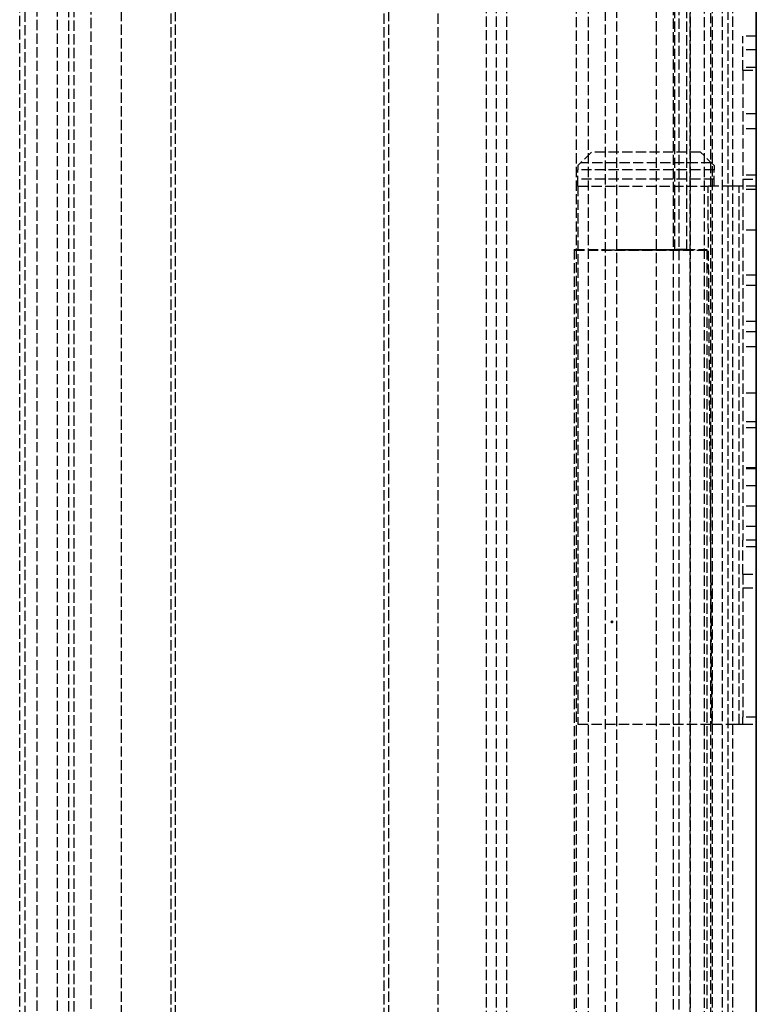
# Model space of a CAD drawing. Header units: millimetres. Extents: x -108 to 0, y 0 to 486.
# Tile 14 of 16: x -108 to 0, y 243 to 388. Entities that reach past the tile are written whole.
import ezdxf

# ---------------------------------------------------------------- set-up
doc = ezdxf.new("R2010")
doc.units = ezdxf.units.MM
doc.header["$LTSCALE"] = 10
doc.linetypes.add('ALLCAD_Strich', pattern=[0.2, 0.15, -0.05])
doc.layers.add('BESCH_KONT_sich_schn_grun_2d', color=10, linetype='Continuous')
doc.layers.add('BESCH_KONT_sich_schn_seit_2d', color=160, linetype='Continuous')

msp = doc.modelspace()

# ---------------------------------------------------------------- linework, layer by layer
at = {"layer": 'BESCH_KONT_sich_schn_grun_2d', "linetype": 'ALLCAD_Strich'}
for p, q in [((-39.7, 462.05), (-39.7, 6.35)), ((-38.2, 462.05), (-38.2, 6.35)), ((-36.7, 462.05), (-36.7, 6.35)), ((-9.65, 36.48), (-9.65, 462.05)), ((-7.6, 36.47), (-7.6, 462.05)), ((-6.5, 462.05), (-6.5, 3.85)), ((-5, 462.05), (-5, 3.85)), ((-3.5, 462.05), (-3.5, 3.85)), ((-108.2, 4.65), (-108.2, 461.05)), ((-107.4, 5.29), (-107.4, 460.41)), ((-4.2, 461.05), (-4.2, 4.65)), ((-105.7, 457.55), (-105.7, 7.05)), ((-102.7, 457.55), (-102.7, 7.05)), ((-9.7, 7.05), (-9.7, 457.55)), ((-6.7, 7.05), (-6.7, 457.55)), ((-101, 11.95), (-101, 453.75)), ((-100.2, 11.95), (-100.2, 453.75)), ((-12.2, 453.75), (-12.2, 11.95)), ((-11.4, 453.75), (-11.4, 11.95)), ((-97.7, 14.35), (-97.7, 451.35)), ((-93.25, 115.37), (-93.25, 452.47)), ((-86.02, 452.47), (-86.02, 115.37)), ((-85.3, 115.37), (-85.3, 452.47)), ((-54.71, 452.47), (-54.71, 115.37)), ((-53.99, 115.37), (-53.99, 452.47)), ((-46.76, 452.47), (-46.76, 115.37)), ((-26.4, 36.47), (-26.4, 451.42)), ((-14.7, 451.35), (-14.7, 14.35)), ((-24.65, 36.48), (-24.65, 450.55)), ((-11.97, 353.81), (-11.97, 423.81)), ((-10.22, 353.81), (-10.22, 423.81)), ((-22.22, 402.89), (-22.22, 67.83)), ((-20.47, 67.83), (-20.47, 402.89)), ((0, 385.15), (-2, 385.15)), ((-2, 380.15), (-2, 385.15)), ((0, 385.15), (0, 380.15)), ((0, 383.14), (-2, 383.14)), ((0, 380.55), (-2, 380.55)), ((-2, 380.15), (0, 380.15)), ((-2, 380.15), (-2, 311.15)), ((0, 311.15), (0, 380.15)), ((0, 373.75), (-2, 373.75)), ((0, 373.75), (-2, 373.75)), ((0, 371.55), (-2, 371.55)), ((-24.2, 368.15), (-26.2, 366.15)), ((-8.2, 368.15), (-24.2, 368.15)), ((-6.2, 366.15), (-8.2, 368.15)), ((-26.2, 366.15), (-26.2, 365.52)), ((-6.6, 366.55), (-25.8, 366.55)), ((-6.2, 366.15), (-6.2, 365.52)), ((-26.2, 363.15), (-26.2, 365.52)), ((-6.2, 365.52), (-26.2, 365.52)), ((-6.2, 363.15), (-6.2, 365.52)), ((0, 364.75), (-2, 364.75)), ((0, 364.75), (-2, 364.75)), ((-6.2, 364.15), (-26.2, 364.15)), ((-26.2, 363.15), (-7.09, 363.15)), ((-26.2, 363.15), (-26.2, 284.15)), ((-6.5, 284.15), (-7.09, 363.15)), ((-3.5, 363.15), (-7.09, 363.15)), ((-2, 363.15), (-3.5, 363.15)), ((-2.5, 284.15), (-2.5, 363.15)), ((-2, 364.16), (0, 364.16)), ((0, 363.15), (-2, 363.15)), ((0, 362.65), (-2, 362.65)), ((0, 356.65), (-2, 356.65)), ((-26.75, 353.85), (-22.22, 353.85)), ((-26.75, 353.85), (-26.75, 39.85)), ((-26.75, 353.76), (-7.25, 353.76)), ((-22.22, 353.79), (-10.22, 353.79)), ((-20.47, 353.85), (-7.25, 353.85)), ((-11.97, 353.8), (-20.47, 353.8)), ((-10.22, 353.81), (-11.97, 353.81)), ((-11.97, 353.81), (-11.97, 353.8)), ((-10.22, 353.79), (-10.22, 353.81)), ((-7.25, 353.85), (-7.25, 39.85)), ((0, 350.05), (-2, 350.05)), ((0, 348.55), (-2, 348.55)), ((0, 343.25), (-2, 343.25)), ((0, 343.25), (-2, 343.25)), ((0, 341.75), (-2, 341.75)), ((0, 341.75), (-2, 341.75)), ((0, 339.55), (-2, 339.55)), ((0, 332.75), (-2, 332.75)), ((0, 332.75), (-2, 332.75)), ((0, 328.55), (-2, 328.55)), ((0, 327.65), (-2, 327.65)), ((0, 321.75), (-2, 321.75)), ((0, 321.75), (-2, 321.75)), ((0, 321.65), (-2, 321.65)), ((0, 321.65), (-2, 321.65)), ((0, 319.15), (-2, 319.15)), ((0, 316.15), (-2, 316.15)), ((0, 313.15), (-2, 313.15)), ((0, 311.15), (-2, 311.15)), ((-2, 306.15), (-2, 311.15)), ((0, 311.15), (0, 306.15)), ((0, 310.15), (-2, 310.15)), ((-2, 306.15), (0, 306.15)), ((-2, 306.15), (-2, 304.14)), ((0, 304.14), (0, 306.15)), ((-2, 304.14), (0, 304.14)), ((-2, 304.14), (-2, 285.16)), ((0, 285.16), (0, 304.14)), ((-21.3, 299.15), (-21.3, 299.15)), ((-21.2, 299.05), (-21.2, 299.05)), ((-21.2, 299.05), (-21.2, 299.05)), ((-21.1, 299.15), (-21.1, 299.15)), ((0, 285.16), (-2, 285.16)), ((-2, 284.15), (-2, 285.16)), ((0, 285.16), (0, 284.15)), ((-26.2, 284.15), (-6.5, 284.15)), ((-6.5, 284.15), (-3.5, 284.15)), ((-3.5, 284.15), (-2, 284.15)), ((-2, 284.15), (0, 284.15))]:
    msp.add_line(p, q, dxfattribs=at)
at = {"layer": 'BESCH_KONT_sich_schn_grun_2d', "linetype": 'ALLCAD_Strich', "extrusion": (0, 0, -1)}
msp.add_ellipse((-21.2, 299.15), major_axis=(0.1, 0), ratio=0.999986, start_param=-4.712389, end_param=1.570796, dxfattribs=at)
at = {"layer": 'BESCH_KONT_sich_schn_grun_2d', "linetype": 'ALLCAD_Strich'}
msp.add_ellipse((-21.2, 299.15), major_axis=(-0.1, 0), ratio=0.999986, start_param=-4.712389, end_param=1.570796, dxfattribs=at)
at = {"layer": 'BESCH_KONT_sich_schn_seit_2d', "linetype": 'ALLCAD_Strich'}
for p, q in [((0, 36.47, 42.82), (0, 485.96, 40.46)), ((0, 36.47, 426.82), (0, 485.96, 424.46)), ((0, 36.47, 42.82), (0, 485.96, 40.46)), ((0, 67.83, 412.7), (0, 477.15, 410.56)), ((0, 462.05, 430.53), (0, 6.35, 430.53)), ((0, 4.65, 52.33), (0, 461.05, 52.33)), ((0, 36.48, 44.87), (0, 461.05, 42.65)), ((0, 36.47, 43.12), (0, 461.05, 40.9)), ((0, 67.83, 28.7), (0, 461.05, 26.64)), ((0, 36.48, 44.87), (0, 461.05, 42.65)), ((0, 36.47, 43.12), (0, 461.05, 40.9)), ((0, 67.83, 28.7), (0, 461.05, 26.64)), ((0, 7.85, 56.33), (0, 457.85, 56.33)), ((0, 457.55, 103.43), (0, 7.05, 103.43)), ((0, 457.55, 92.23), (0, 7.05, 92.23)), ((0, 457.55, 103.83), (0, 8.55, 103.83)), ((0, 457.55, 91.83), (0, 8.55, 91.83)), ((0, 456.55, 432.03), (0, 6.35, 432.03)), ((0, 456.55, 429.03), (0, 6.35, 429.03)), ((0, 456.55, 407.03), (0, 8.35, 407.03)), ((0, 9.65, 19.33), (0, 456.05, 19.33)), ((0, 11.95, 49.83), (0, 453.75, 49.83)), ((0, 115.37, 562.81), (0, 452.47, 562.81)), ((0, 115.37, 534.13), (0, 452.47, 534.13)), ((0, 115.37, 542.08), (0, 452.47, 542.08)), ((0, 452.47, 569.07), (0, 115.37, 569.07)), ((0, 452.47, 561.12), (0, 115.37, 561.12)), ((0, 452.47, 540.39), (0, 115.37, 540.39)), ((0, 14.35, 47.33), (0, 451.35, 47.33)), ((0, 14.35, 46.53), (0, 451.35, 46.53)), ((0, 36.48, 428.87), (0, 432.8, 426.79)), ((0, 36.47, 427.12), (0, 432.8, 425.04)), ((0, 353.81, 13.33), (0, 423.81, 12.96)), ((0, 353.81, 397.33), (0, 423.81, 396.96)), ((0, 353.81, 13.33), (0, 423.81, 12.96)), ((0, 353.8, 10.38), (0, 423.8, 10.01)), ((0, 353.8, 394.38), (0, 423.8, 394.01)), ((0, 353.8, 10.38), (0, 423.8, 10.01)), ((0, 353.79, 8.63), (0, 423.79, 8.26)), ((0, 353.79, 392.63), (0, 423.79, 392.26)), ((0, 353.79, 8.63), (0, 423.79, 8.26)), ((0, 410.86, 403.33), (0, 34.11, 403.33)), ((0, 385.15, 56.33), (0, 385.15, 59.48)), ((0, 385.15, 432.32), (0, 385.15, 443.48)), ((0, 385.15, 56.33), (0, 385.15, 59.48)), ((0, 385.15, 48.32), (0, 385.15, 56.33)), ((0, 385.15, 48.32), (0, 385.15, 56.33)), ((0, 364.16, 17.12), (0, 383.14, 42.31)), ((0, 364.16, 401.12), (0, 383.14, 426.31)), ((0, 364.16, 17.12), (0, 383.14, 42.31)), ((0, 380.15, 64.48), (0, 311.15, 64.48)), ((0, 380.15, 448.48), (0, 311.15, 448.48)), ((0, 380.15, 64.48), (0, 311.15, 64.48)), ((0, 368.15, 1.52), (0, 366.15, 1.52)), ((0, 368.15, 0.02), (0, 368.15, 1.52)), ((0, 366.55, 0.02), (0, 368.15, 0.02)), ((0, 368.15, 385.52), (0, 366.15, 385.52)), ((0, 368.15, 384.02), (0, 368.15, 385.52)), ((0, 366.55, 384.02), (0, 368.15, 384.02)), ((0, 368.15, 1.52), (0, 366.15, 1.52)), ((0, 368.15, 0.02), (0, 368.15, 1.52)), ((0, 366.55, 0.02), (0, 368.15, 0.02)), ((0, 366.15, 0.03), (0, 366.15, 1.52)), ((0, 366.15, 1.52), (0, 365.52, 1.52)), ((0, 366.15, 384.03), (0, 366.15, 385.52)), ((0, 366.15, 385.52), (0, 365.52, 385.52)), ((0, 366.15, 0.03), (0, 366.15, 1.52)), ((0, 366.15, 1.52), (0, 365.52, 1.52)), ((0, 363.15, 0.63), (0, 364.15, 0.63)), ((0, 363.15, 384.63), (0, 364.15, 384.63)), ((0, 363.15, 0.63), (0, 364.15, 0.63)), ((0, 363.15, 2.13), (0, 284.15, 2.54)), ((0, 363.15, 5.69), (0, 363.15, 2.13)), ((0, 363.15, 5.69), (0, 363.15, 8.58)), ((0, 363.15, 0.63), (0, 284.15, 1.04)), ((0, 363.15, 5.69), (0, 353.77, 5.69)), ((0, 363.15, 386.13), (0, 284.15, 386.54)), ((0, 363.15, 389.69), (0, 363.15, 386.13)), ((0, 363.15, 389.69), (0, 363.15, 392.58)), ((0, 363.15, 384.63), (0, 284.15, 385.04)), ((0, 363.15, 389.69), (0, 353.77, 389.69)), ((0, 363.15, 2.13), (0, 284.15, 2.54)), ((0, 363.15, 5.69), (0, 363.15, 2.13)), ((0, 363.15, 5.69), (0, 363.15, 8.58)), ((0, 363.15, 0.63), (0, 284.15, 1.04)), ((0, 363.15, 5.69), (0, 353.77, 5.69)), ((0, 363.15, 8.58), (0, 363.15, 14.11)), ((0, 363.15, 2.13), (0, 363.15, 0.63)), ((0, 363.15, 3.13), (0, 284.15, 3.54)), ((0, 363.15, 392.58), (0, 363.15, 398.11)), ((0, 363.15, 386.13), (0, 363.15, 384.63)), ((0, 363.15, 387.13), (0, 284.15, 387.54)), ((0, 363.15, 8.58), (0, 363.15, 14.11)), ((0, 363.15, 2.13), (0, 363.15, 0.63)), ((0, 363.15, 3.13), (0, 284.15, 3.54)), ((0, 362.65, 432.03), (0, 362.65, 435.53)), ((0, 362.65, 47.53), (0, 362.65, 51.53)), ((0, 362.65, 431.53), (0, 362.65, 432.03)), ((0, 362.65, 47.53), (0, 362.65, 51.53)), ((0, 356.65, 435.53), (0, 356.65, 432.03)), ((0, 356.65, 51.53), (0, 356.65, 47.53)), ((0, 356.65, 432.03), (0, 356.65, 431.53)), ((0, 356.65, 51.53), (0, 356.65, 47.53)), ((0, 353.85, 19.2), (0, 328.74, 19.33)), ((0, 353.76, 2.2), (0, 353.85, 19.2)), ((0, 353.85, 403.2), (0, 39.85, 404.84)), ((0, 353.76, 386.2), (0, 353.85, 403.2)), ((0, 353.85, 19.2), (0, 328.74, 19.33)), ((0, 353.76, 2.2), (0, 353.85, 19.2)), ((0, 353.77, 5.69), (0, 284.15, 5.69)), ((0, 353.77, 389.69), (0, 284.15, 389.69)), ((0, 353.77, 5.69), (0, 284.15, 5.69)), ((0, 37.26, 3.85), (0, 353.76, 2.2)), ((0, 37.26, 387.85), (0, 353.76, 386.2)), ((0, 37.26, 3.85), (0, 353.76, 2.2)), ((0, 328.74, 19.33), (0, 39.85, 20.84)), ((0, 328.74, 19.33), (0, 39.85, 20.84)), ((0, 316.15, 436.53), (0, 313.15, 436.53)), ((0, 316.15, 52.53), (0, 313.15, 52.53)), ((0, 316.15, 52.53), (0, 313.15, 52.53)), ((0, 306.15, 59.48), (0, 306.15, 56.33)), ((0, 306.15, 443.48), (0, 306.15, 432.32)), ((0, 306.15, 59.48), (0, 306.15, 56.33)), ((0, 306.15, 56.33), (0, 306.15, 48.32)), ((0, 306.15, 56.33), (0, 306.15, 48.32)), ((0, 304.14, 42.31), (0, 285.16, 17.12)), ((0, 304.14, 426.31), (0, 285.16, 401.12)), ((0, 304.14, 42.31), (0, 285.16, 17.12)), ((0, 299.25, 2.48), (0, 299.25, 2.46)), ((0, 299.25, 386.48), (0, 299.25, 386.46)), ((0, 299.25, 2.48), (0, 299.25, 2.46)), ((0, 299.05, 2.48), (0, 299.05, 2.46)), ((0, 299.05, 386.46), (0, 299.05, 386.48)), ((0, 299.05, 2.46), (0, 299.05, 2.48)), ((0, 299.05, 386.48), (0, 299.05, 386.46)), ((0, 299.05, 2.48), (0, 299.05, 2.46)), ((0, 284.15, 2.54), (0, 284.15, 2.56)), ((0, 284.15, 1.04), (0, 284.15, 2.54)), ((0, 284.15, 386.54), (0, 284.15, 386.56)), ((0, 284.15, 385.04), (0, 284.15, 386.54)), ((0, 284.15, 2.54), (0, 284.15, 2.56)), ((0, 284.15, 1.04), (0, 284.15, 2.54)), ((0, 284.15, 2.56), (0, 284.15, 5.69)), ((0, 284.15, 14.11), (0, 284.15, 5.69)), ((0, 284.15, 386.56), (0, 284.15, 389.69)), ((0, 284.15, 398.11), (0, 284.15, 389.69)), ((0, 284.15, 2.56), (0, 284.15, 5.69)), ((0, 284.15, 14.11), (0, 284.15, 5.69))]:
    msp.add_line(p, q, dxfattribs=at)
at = {"layer": 'BESCH_KONT_sich_schn_seit_2d', "linetype": 'ALLCAD_Strich', "extrusion": (1, 0, 0)}
for centre, radius in [((377.15, 49.53), 3.4), ((377.15, 49.53), 3.4), ((368.15, 49.53), 3.4), ((368.15, 49.53), 3.4), ((346.65, 39.03), 3.4), ((346.65, 423.03), 3.4), ((346.65, 39.03), 3.4), ((345.15, 49.53), 3.4), ((345.15, 49.53), 3.4), ((336.15, 49.53), 3.4), ((336.15, 49.53), 3.4), ((325.15, 49.53), 3.4), ((325.15, 49.53), 3.4), ((324.65, 24.03), 3), ((324.65, 408.03), 3), ((324.65, 24.03), 3)]:
    msp.add_circle(centre, radius, dxfattribs=at)
for centre, radius, start, end in [((380.15, 59.48), 5, 360, 90), ((380.15, 443.48), 5, 360, 90), ((375.15, 432.32), 10, 358.3041, 360), ((380.15, 59.48), 5, 0, 90), ((375.15, 48.32), 10, 323, 0), ((375.15, 432.32), 10, 323, 358.3041), ((375.15, 48.32), 10, 323, 0), ((377.15, 433.53), 3.4, 333.821, 180), ((377.15, 433.53), 3.4, 206.179, 333.821), ((377.15, 433.53), 3.4, 180, 206.179), ((368.15, 433.53), 3.4, 333.821, 180), ((368.15, 433.53), 3.4, 206.179, 333.821), ((366.55, 5.02), 5, 241.3445, 265.4377), ((366.55, 389.02), 5, 241.3445, 265.4377), ((366.55, 5.02), 5, 241.3445, 265.4377), ((363.12, -2.87), 5, 61.3424, 89.7), ((363.12, 381.13), 5, 61.3424, 89.7), ((363.12, -2.87), 5, 61.3424, 89.7), ((368.15, 433.53), 3.4, 180, 206.179), ((359.65, 435.53), 3, 0, 180), ((359.65, 47.53), 3, 180, 0), ((359.65, 51.53), 3, 0, 180), ((359.65, 431.53), 3, 180, 0), ((359.65, 47.53), 3, 180, 0), ((359.65, 51.53), 3, 0, 180), ((345.15, 433.53), 3.4, 333.821, 180), ((345.15, 433.53), 3.4, 206.179, 333.821), ((345.15, 433.53), 3.4, 180, 206.179), ((336.15, 433.53), 3.4, 333.821, 180), ((336.15, 433.53), 3.4, 206.179, 333.821), ((336.15, 433.53), 3.4, 180, 206.179), ((325.15, 433.53), 3.4, 333.821, 180), ((325.15, 433.53), 3.4, 206.179, 333.821), ((325.15, 433.53), 3.4, 180, 206.179), ((316.15, 433.53), 3, 330, 90), ((316.15, 49.53), 3, 270, 90), ((316.15, 49.53), 3, 270, 90), ((316.15, 433.53), 3, 270, 330), ((313.15, 433.53), 3, 90, 210), ((313.15, 49.53), 3, 90, 270), ((313.15, 433.53), 3, 210, 270), ((313.15, 49.53), 3, 90, 270), ((311.15, 59.48), 5, 90, 180), ((311.15, 443.48), 5, 90, 180), ((311.15, 59.48), 5, 90, 180), ((289.15, 14.11), 5, 143, 180), ((289.15, 398.11), 5, 143, 180), ((289.15, 14.11), 5, 143, 180)]:
    msp.add_arc(centre, radius, start, end, dxfattribs=at)
at = {"layer": 'BESCH_KONT_sich_schn_seit_2d', "linetype": 'ALLCAD_Strich', "extrusion": (-1, 0, 0)}
for centre, radius, start, end in [((-368.15, 14.11), 5, 360, 37), ((-368.15, 398.11), 5, 0, 37), ((-368.15, 14.11), 5, 360, 37), ((-296.15, 432.32), 10, 180, 181.6959), ((-296.15, 48.32), 10, 180, 217), ((-296.15, 432.32), 10, 181.6959, 217), ((-296.15, 48.32), 10, 180, 217)]:
    msp.add_arc(centre, radius, start, end, dxfattribs=at)
at = {"layer": 'BESCH_KONT_sich_schn_seit_2d', "linetype": 'ALLCAD_Strich', "extrusion": (1, 0, 0)}
for centre in [(0, 366.55, 10), (0, 366.55, 394), (0, 366.55, 10)]:
    msp.add_ellipse(centre, major_axis=(0, 0, -9.99), ratio=0.707107, start_param=-0.056336, end_param=0.000017, dxfattribs=at)

doc.saveas('drawing.dxf')
